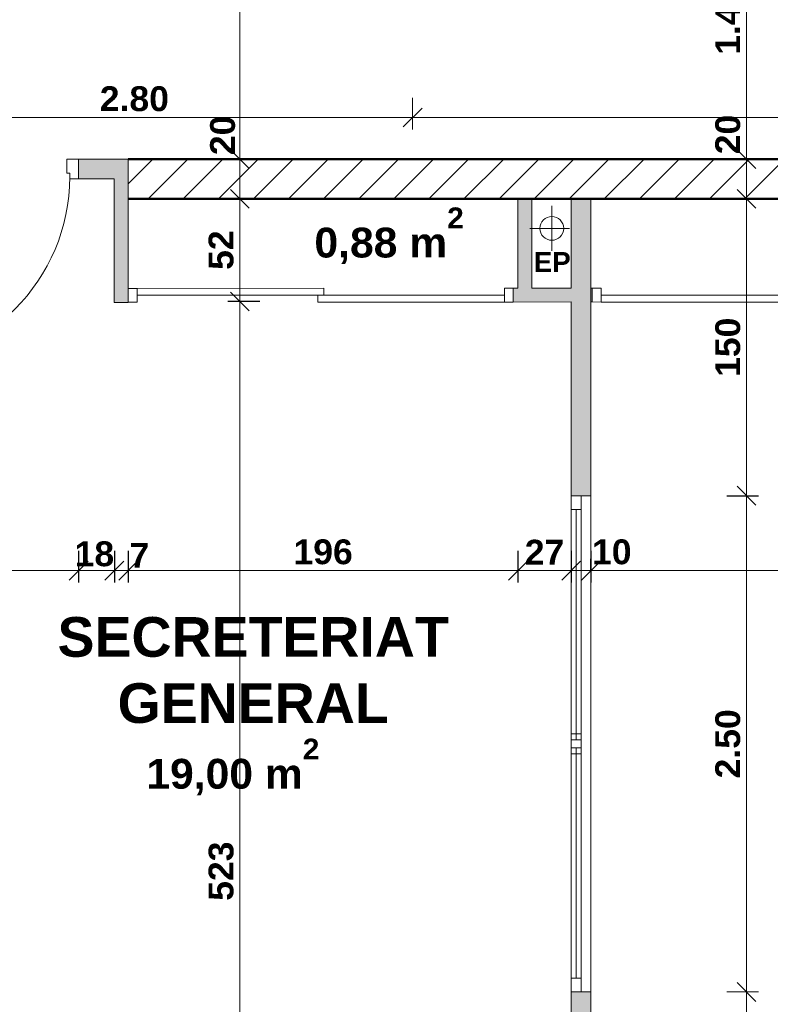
# Model space of a CAD drawing. Extents: x -45086 to 279774, y -60645 to -24658.
# Tile 10 of 35: x -28321 to -24540, y -37743 to -32782. Entities that reach past the tile are written whole.
import ezdxf

# ---------------------------------------------------------------- set-up
doc = ezdxf.new("R2010")
doc.units = 0
doc.header["$LTSCALE"] = 0.1
doc.header["$MEASUREMENT"] = 0
doc.linetypes.add('Lignes cachées', pattern=[195.611112, 141.111112, -54.5])
doc.layers.get('0').update_dxf_attribs({"lineweight": 9})
doc.layers.get('Defpoints').update_dxf_attribs({"lineweight": 9})
for name, color, linetype, lineweight in [('Cloisons', 7, 'Continuous', 9), ('Cotat_ 1_50', 7, 'Continuous', 9), ('Murs Périphériques', 7, 'Continuous', 9), ('Poutres', 7, 'Continuous', 9), ('Revetement Sols', 7, 'Continuous', 9), ('Texte 2D', 7, 'Continuous', 9), ('Toiture Terrasse', 7, 'Continuous', 9)]:
    doc.layers.add(name, color=color, linetype=linetype, lineweight=lineweight)
doc.styles.add('STYLE_GENERE_2', font='swisscb.ttf', dxfattribs={"width": 1.25})
doc.styles.add('STYLE_GENERE_6', font='arialbd.ttf')
doc.dimstyles.new('COTE CM', dxfattribs={"dimtxt": 125, "dimasz": 95, "dimexe": 60, "dimexo": 60, "dimgap": 30, "dimtad": 1, "dimdec": 0, "dimlfac": 0.1, "dimzin": 0, "dimdsep": 46, "dimtxsty": 'STYLE_GENERE_2', "dimblk": 'OBLIQUE', "dimcen": 0.09, "dimclrd": 256, "dimclre": 59, "dimclrt": 256, "dimadec": 0, "dimazin": 0, "dimtfac": 1, "dimtdec": 0, "dimtmove": 1, "dimatfit": 3, "dimfxl": 100, "dimfxlon": 1, "dimtolj": 1, "dimtzin": 0, "dimlwd": -1, "dimarcsym": 0})
doc.dimstyles.new('COTE METRES', dxfattribs={"dimtxt": 125, "dimasz": 95, "dimexe": 60, "dimexo": 60, "dimgap": 30, "dimtad": 1, "dimlfac": 0.001, "dimzin": 0, "dimdsep": 46, "dimtxsty": 'STYLE_GENERE_2', "dimblk": 'OBLIQUE', "dimcen": 0.09, "dimclrd": 256, "dimclre": 256, "dimclrt": 256, "dimadec": 0, "dimazin": 0, "dimtfac": 1, "dimtmove": 1, "dimatfit": 3, "dimldrblk": 'OBLIQUE', "dimfxl": 100, "dimfxlon": 1, "dimtolj": 1, "dimtzin": 0, "dimlwd": -1, "dimlwe": -1, "dimarcsym": 0})

# ---------------------------------------------------------------- blocks, each defined once
blk = doc.blocks.new('_Oblique')
at = {"color": 0, "linetype": 'ByBlock', "lineweight": -2}
blk.add_line((-0.5, -0.5), (0.5, 0.5), dxfattribs=at)
blk = doc.blocks.new('*D280', base_point=(-22620.7, 257555.9))
at = {"layer": 'Cotat_ 1_50', "transparency": 16777216}
for p, q in [((-33096.7, -35000.6), (-33256.7, -35000.6)), ((-33196.7, -39448.5), (-33196.7, -35000.6)), ((-33096.7, -39448.5), (-33256.7, -39448.5))]:
    blk.add_line(p, q, dxfattribs=at)
at = {"layer": 'Defpoints', "color": 0, "transparency": 16777216}
for p in [(-33196.7, -35000.6), (-32530.7, -35000.6), (-13602.8, -39448.5)]:
    blk.add_point(p, dxfattribs=at)
at = {"layer": 'Cotat_ 1_50', "transparency": 16777216, "xscale": 95, "yscale": 95, "zscale": 95}
for p, rotation in [((-33196.7, -35000.6), 90), ((-33196.7, -39448.5), 270)]:
    blk.add_blockref('_Oblique', p, dxfattribs=dict(at, rotation=rotation))
at = {"layer": 'Cotat_ 1_50', "transparency": 16777216, "insert": (-33290.5, -37224.5), "char_height": 125, "attachment_point": 5, "rotation": 90, "style": 'STYLE_GENERE_2'}
blk.add_mtext('\\A1;4.45', dxfattribs=at)
blk = doc.blocks.new('*D283', base_point=(-22620.7, 257555.9))
at = {"layer": 'Cotat_ 1_50', "transparency": 16777216}
for p, q in [((-33096.7, -27424.3), (-33256.7, -27424.3)), ((-33196.7, -33404.3), (-33196.7, -27424.3)), ((-33096.7, -33404.3), (-33256.7, -33404.3))]:
    blk.add_line(p, q, dxfattribs=at)
at = {"layer": 'Defpoints', "color": 0, "transparency": 16777216}
for p in [(-33196.7, -27424.3), (-26435.6, -27424.3), (-31853.1, -33404.3)]:
    blk.add_point(p, dxfattribs=at)
at = {"layer": 'Cotat_ 1_50', "transparency": 16777216, "xscale": 95, "yscale": 95, "zscale": 95}
for p, rotation in [((-33196.7, -27424.3), 90), ((-33196.7, -33404.3), 270)]:
    blk.add_blockref('_Oblique', p, dxfattribs=dict(at, rotation=rotation))
at = {"layer": 'Cotat_ 1_50', "transparency": 16777216, "insert": (-33290.9, -30414.3), "char_height": 125, "attachment_point": 5, "rotation": 90, "style": 'STYLE_GENERE_2'}
blk.add_mtext('\\A1;5.98', dxfattribs=at)
blk = doc.blocks.new('*D288', base_point=(-22620.7, 257555.9))
at = {"layer": 'Cotat_ 1_50', "transparency": 16777216}
for p, q in [((-42385.9, -26696.5), (-42385.9, -26536.5)), ((-10001.2, -26696.5), (-10001.2, -26536.5)), ((-42385.9, -26596.5), (-10001.2, -26596.5))]:
    blk.add_line(p, q, dxfattribs=at)
at = {"layer": 'Defpoints', "color": 0, "transparency": 16777216}
for p in [(-10001.2, -26596.5), (-42385.9, -31309.9), (-10001.2, -34322.8)]:
    blk.add_point(p, dxfattribs=at)
at = {"layer": 'Cotat_ 1_50', "transparency": 16777216, "xscale": 95, "yscale": 95, "zscale": 95, "rotation": 180}
blk.add_blockref('_Oblique', (-42385.9, -26596.5), dxfattribs=at)
at = {"layer": 'Cotat_ 1_50', "transparency": 16777216, "xscale": 95, "yscale": 95, "zscale": 95}
blk.add_blockref('_Oblique', (-10001.2, -26596.5), dxfattribs=at)
at = {"layer": 'Cotat_ 1_50', "transparency": 16777216, "insert": (-26193.6, -26502.4), "char_height": 125, "attachment_point": 5, "style": 'STYLE_GENERE_2'}
blk.add_mtext('\\A1;32.39', dxfattribs=at)
blk = doc.blocks.new('*D313', base_point=(-22620.7, 257555.9))
at = {"layer": 'Cotat_ 1_50', "color": 59, "lineweight": -2, "transparency": 16777216}
for p, q in [((-29044.3, -38603.2), (-29044.3, -38763.2)), ((-25543.1, -38603.2), (-25543.1, -38763.2))]:
    blk.add_line(p, q, dxfattribs=at)
at = {"layer": 'Cotat_ 1_50', "transparency": 16777216}
blk.add_line((-29044.3, -38703.2), (-25543.1, -38703.2), dxfattribs=at)
at = {"layer": 'Defpoints', "color": 0, "transparency": 16777216}
for p in [(-29044.3, -36476.4), (-25543.1, -36566.4), (-25543.1, -38703.2)]:
    blk.add_point(p, dxfattribs=at)
at = {"layer": 'Cotat_ 1_50', "transparency": 16777216, "xscale": 95, "yscale": 95, "zscale": 95, "rotation": 180}
blk.add_blockref('_Oblique', (-29044.3, -38703.2), dxfattribs=at)
at = {"layer": 'Cotat_ 1_50', "transparency": 16777216, "xscale": 95, "yscale": 95, "zscale": 95}
blk.add_blockref('_Oblique', (-25543.1, -38703.2), dxfattribs=at)
at = {"layer": 'Cotat_ 1_50', "transparency": 16777216, "insert": (-27293.7, -38609), "char_height": 125, "attachment_point": 5, "style": 'STYLE_GENERE_2'}
blk.add_mtext('\\A1;350', dxfattribs=at)
blk = doc.blocks.new('*D314', base_point=(-22620.7, 257555.9))
at = {"layer": 'Cotat_ 1_50', "color": 59, "lineweight": -2, "transparency": 16777216}
for p, q in [((-25543.1, -38603.2), (-25543.1, -38763.2)), ((-25443.1, -38603.2), (-25443.1, -38763.2))]:
    blk.add_line(p, q, dxfattribs=at)
at = {"layer": 'Cotat_ 1_50', "transparency": 16777216}
blk.add_line((-25543.1, -38703.2), (-25443.1, -38703.2), dxfattribs=at)
at = {"layer": 'Defpoints', "color": 0, "transparency": 16777216}
for p in [(-25543.1, -36566.4), (-25443.1, -36566.4), (-25443.1, -38703.2)]:
    blk.add_point(p, dxfattribs=at)
at = {"layer": 'Cotat_ 1_50', "transparency": 16777216, "xscale": 95, "yscale": 95, "zscale": 95, "rotation": 180}
blk.add_blockref('_Oblique', (-25543.1, -38703.2), dxfattribs=at)
at = {"layer": 'Cotat_ 1_50', "transparency": 16777216, "xscale": 95, "yscale": 95, "zscale": 95}
blk.add_blockref('_Oblique', (-25443.1, -38703.2), dxfattribs=at)
at = {"layer": 'Cotat_ 1_50', "transparency": 16777216, "insert": (-25332.5, -38636.6), "char_height": 125, "attachment_point": 5, "style": 'STYLE_GENERE_2'}
blk.add_mtext('\\A1;10', dxfattribs=at)
blk = doc.blocks.new('*D315', base_point=(-22620.7, 257555.9))
at = {"layer": 'Cotat_ 1_50', "color": 59, "lineweight": -2, "transparency": 16777216}
for p, q in [((-25443.1, -38603.2), (-25443.1, -38763.2)), ((-21943.5, -38603.2), (-21943.5, -38763.2))]:
    blk.add_line(p, q, dxfattribs=at)
at = {"layer": 'Cotat_ 1_50', "transparency": 16777216}
blk.add_line((-25443.1, -38703.2), (-21943.5, -38703.2), dxfattribs=at)
at = {"layer": 'Defpoints', "color": 0, "transparency": 16777216}
for p in [(-21943.5, -36466.4), (-25443.1, -36566.4), (-21943.5, -38703.2)]:
    blk.add_point(p, dxfattribs=at)
at = {"layer": 'Cotat_ 1_50', "transparency": 16777216, "xscale": 95, "yscale": 95, "zscale": 95, "rotation": 180}
blk.add_blockref('_Oblique', (-25443.1, -38703.2), dxfattribs=at)
at = {"layer": 'Cotat_ 1_50', "transparency": 16777216, "xscale": 95, "yscale": 95, "zscale": 95}
blk.add_blockref('_Oblique', (-21943.5, -38703.2), dxfattribs=at)
at = {"layer": 'Cotat_ 1_50', "transparency": 16777216, "insert": (-23693.3, -38609), "char_height": 125, "attachment_point": 5, "style": 'STYLE_GENERE_2'}
blk.add_mtext('\\A1;350', dxfattribs=at)
blk = doc.blocks.new('*D336', base_point=(-22620.7, 257555.9))
at = {"layer": 'Cotat_ 1_50', "color": 59, "lineweight": -2, "transparency": 16777216}
for p, q in [((-24759.2, -33684.3), (-24599.2, -33684.3)), ((-24759.2, -35180.3), (-24599.2, -35180.3))]:
    blk.add_line(p, q, dxfattribs=at)
at = {"layer": 'Cotat_ 1_50', "transparency": 16777216}
blk.add_line((-24659.2, -35180.3), (-24659.2, -33684.3), dxfattribs=at)
at = {"layer": 'Defpoints', "color": 0, "transparency": 16777216}
for p in [(-25492.3, -33684.3), (-24659.2, -33684.3), (-25443.1, -35180.3)]:
    blk.add_point(p, dxfattribs=at)
at = {"layer": 'Cotat_ 1_50', "transparency": 16777216, "xscale": 95, "yscale": 95, "zscale": 95}
for p, rotation in [((-24659.2, -33684.3), 90), ((-24659.2, -35180.3), 270)]:
    blk.add_blockref('_Oblique', p, dxfattribs=dict(at, rotation=rotation))
at = {"layer": 'Cotat_ 1_50', "transparency": 16777216, "insert": (-24753.3, -34432.3), "char_height": 125, "attachment_point": 5, "rotation": 90, "style": 'STYLE_GENERE_2'}
blk.add_mtext('\\A1;150', dxfattribs=at)
blk = doc.blocks.new('*D337', base_point=(-22620.7, 257555.9))
at = {"layer": 'Cotat_ 1_50', "color": 59, "lineweight": -2, "transparency": 16777216}
for p, q in [((-24759.2, -33484.3), (-24599.2, -33484.3)), ((-24759.2, -33684.3), (-24599.2, -33684.3))]:
    blk.add_line(p, q, dxfattribs=at)
at = {"layer": 'Cotat_ 1_50', "transparency": 16777216}
blk.add_line((-24659.2, -33684.3), (-24659.2, -33484.3), dxfattribs=at)
at = {"layer": 'Defpoints', "color": 0, "transparency": 16777216}
for p in [(-25726.2, -33484.3), (-24659.2, -33484.3), (-25726.2, -33684.3)]:
    blk.add_point(p, dxfattribs=at)
at = {"layer": 'Cotat_ 1_50', "transparency": 16777216, "xscale": 95, "yscale": 95, "zscale": 95}
for p, rotation in [((-24659.2, -33484.3), 90), ((-24659.2, -33684.3), 270)]:
    blk.add_blockref('_Oblique', p, dxfattribs=dict(at, rotation=rotation))
at = {"layer": 'Cotat_ 1_50', "transparency": 16777216, "insert": (-24753.3, -33360.2), "char_height": 125, "attachment_point": 5, "rotation": 90, "style": 'STYLE_GENERE_2'}
blk.add_mtext('\\A1;20', dxfattribs=at)
blk = doc.blocks.new('*D338', base_point=(-22620.7, 257555.9))
at = {"layer": 'Cotat_ 1_50', "transparency": 16777216}
for p, q in [((-24559.2, -32084), (-24719.2, -32084)), ((-24659.2, -33484.3), (-24659.2, -32084)), ((-24759.2, -33484.3), (-24599.2, -33484.3))]:
    blk.add_line(p, q, dxfattribs=at)
at = {"layer": 'Defpoints', "color": 0, "transparency": 16777216}
for p in [(-24659.2, -32084), (-24024.4, -32084), (-25492.3, -33484.3)]:
    blk.add_point(p, dxfattribs=at)
at = {"layer": 'Cotat_ 1_50', "transparency": 16777216, "xscale": 95, "yscale": 95, "zscale": 95}
for p, rotation in [((-24659.2, -32084), 90), ((-24659.2, -33484.3), 270)]:
    blk.add_blockref('_Oblique', p, dxfattribs=dict(at, rotation=rotation))
at = {"layer": 'Cotat_ 1_50', "transparency": 16777216, "insert": (-24753.3, -32784.1), "char_height": 125, "attachment_point": 5, "rotation": 90, "style": 'STYLE_GENERE_2'}
blk.add_mtext('\\A1;1.40', dxfattribs=at)
blk = doc.blocks.new('*D362', base_point=(-22620.7, 257555.9))
at = {"layer": 'Cotat_ 1_50', "color": 59, "lineweight": -2, "transparency": 16777216}
for p, q in [((-27111.8, -33484.3), (-27271.8, -33484.3)), ((-27111.8, -33684.3), (-27271.8, -33684.3))]:
    blk.add_line(p, q, dxfattribs=at)
at = {"layer": 'Cotat_ 1_50', "transparency": 16777216}
blk.add_line((-27211.8, -33684.3), (-27211.8, -33484.3), dxfattribs=at)
at = {"layer": 'Defpoints', "color": 0, "transparency": 16777216}
for p in [(-27211.8, -33484.3), (-25492.3, -33484.3), (-25492.3, -33684.3)]:
    blk.add_point(p, dxfattribs=at)
at = {"layer": 'Cotat_ 1_50', "transparency": 16777216, "xscale": 95, "yscale": 95, "zscale": 95}
for p, rotation in [((-27211.8, -33484.3), 90), ((-27211.8, -33684.3), 270)]:
    blk.add_blockref('_Oblique', p, dxfattribs=dict(at, rotation=rotation))
at = {"layer": 'Cotat_ 1_50', "transparency": 16777216, "insert": (-27298.3, -33364.5), "char_height": 125, "attachment_point": 5, "rotation": 90, "style": 'STYLE_GENERE_2'}
blk.add_mtext('\\A1;20', dxfattribs=at)
blk = doc.blocks.new('*D363', base_point=(-22620.7, 257555.9))
at = {"layer": 'Cotat_ 1_50', "transparency": 16777216}
for p, q in [((-27311.8, -31464.3), (-27151.8, -31464.3)), ((-27211.8, -33484.3), (-27211.8, -31464.3)), ((-27111.8, -33484.3), (-27271.8, -33484.3))]:
    blk.add_line(p, q, dxfattribs=at)
at = {"layer": 'Defpoints', "color": 0, "transparency": 16777216}
for p in [(-28205.5, -31464.3), (-27211.8, -31464.3), (-25492.3, -33484.3)]:
    blk.add_point(p, dxfattribs=at)
at = {"layer": 'Cotat_ 1_50', "transparency": 16777216, "xscale": 95, "yscale": 95, "zscale": 95}
for p, rotation in [((-27211.8, -31464.3), 90), ((-27211.8, -33484.3), 270)]:
    blk.add_blockref('_Oblique', p, dxfattribs=dict(at, rotation=rotation))
at = {"layer": 'Cotat_ 1_50', "transparency": 16777216, "insert": (-27305.8, -32474.3), "char_height": 125, "attachment_point": 5, "rotation": 90, "style": 'STYLE_GENERE_2'}
blk.add_mtext('\\A1;2.02', dxfattribs=at)
blk = doc.blocks.new('*D372', base_point=(-22620.7, 257555.9))
at = {"layer": 'Cotat_ 1_50', "color": 59, "lineweight": -2, "transparency": 16777216}
for p, q in [((-28024.3, -35457.7), (-28024.3, -35617.7)), ((-29044.3, -35657.7), (-29044.3, -35497.7))]:
    blk.add_line(p, q, dxfattribs=at)
at = {"layer": 'Cotat_ 1_50', "transparency": 16777216}
blk.add_line((-29044.3, -35557.7), (-28024.3, -35557.7), dxfattribs=at)
at = {"layer": 'Defpoints', "color": 0, "transparency": 16777216}
for p in [(-28024.3, -33484.3), (-28024.3, -35557.7), (-29044.3, -36476.4)]:
    blk.add_point(p, dxfattribs=at)
at = {"layer": 'Cotat_ 1_50', "transparency": 16777216, "xscale": 95, "yscale": 95, "zscale": 95, "rotation": 180}
blk.add_blockref('_Oblique', (-29044.3, -35557.7), dxfattribs=at)
at = {"layer": 'Cotat_ 1_50', "transparency": 16777216, "xscale": 95, "yscale": 95, "zscale": 95}
blk.add_blockref('_Oblique', (-28024.3, -35557.7), dxfattribs=at)
at = {"layer": 'Cotat_ 1_50', "transparency": 16777216, "insert": (-28534.3, -35463.6), "char_height": 125, "attachment_point": 5, "style": 'STYLE_GENERE_2'}
blk.add_mtext('\\A1;102', dxfattribs=at)
blk = doc.blocks.new('*D373', base_point=(-22620.7, 257555.9))
at = {"layer": 'Cotat_ 1_50', "color": 59, "lineweight": -2, "transparency": 16777216}
for p, q in [((-28024.3, -35457.7), (-28024.3, -35617.7)), ((-27844.3, -35457.7), (-27844.3, -35617.7))]:
    blk.add_line(p, q, dxfattribs=at)
at = {"layer": 'Cotat_ 1_50', "transparency": 16777216}
blk.add_line((-28024.3, -35557.7), (-27844.3, -35557.7), dxfattribs=at)
at = {"layer": 'Defpoints', "color": 0, "transparency": 16777216}
for p in [(-28024.3, -33484.3), (-27844.3, -33845.4), (-27844.3, -35557.7)]:
    blk.add_point(p, dxfattribs=at)
at = {"layer": 'Cotat_ 1_50', "transparency": 16777216, "xscale": 95, "yscale": 95, "zscale": 95, "rotation": 180}
blk.add_blockref('_Oblique', (-28024.3, -35557.7), dxfattribs=at)
at = {"layer": 'Cotat_ 1_50', "transparency": 16777216, "xscale": 95, "yscale": 95, "zscale": 95}
blk.add_blockref('_Oblique', (-27844.3, -35557.7), dxfattribs=at)
at = {"layer": 'Cotat_ 1_50', "transparency": 16777216, "insert": (-27944.8, -35473.6), "char_height": 125, "attachment_point": 5, "style": 'STYLE_GENERE_2'}
blk.add_mtext('\\A1;18', dxfattribs=at)
blk = doc.blocks.new('*D374', base_point=(-22620.7, 257555.9))
at = {"layer": 'Cotat_ 1_50', "color": 59, "lineweight": -2, "transparency": 16777216}
for p, q in [((-27844.3, -35457.7), (-27844.3, -35617.7)), ((-27774.3, -35457.7), (-27774.3, -35617.7))]:
    blk.add_line(p, q, dxfattribs=at)
at = {"layer": 'Cotat_ 1_50', "transparency": 16777216}
blk.add_line((-27844.3, -35557.7), (-27774.3, -35557.7), dxfattribs=at)
at = {"layer": 'Defpoints', "color": 0, "transparency": 16777216}
for p in [(-27844.3, -33845.4), (-27774.3, -33845.4), (-27774.3, -35557.7)]:
    blk.add_point(p, dxfattribs=at)
at = {"layer": 'Cotat_ 1_50', "transparency": 16777216, "xscale": 95, "yscale": 95, "zscale": 95, "rotation": 180}
blk.add_blockref('_Oblique', (-27844.3, -35557.7), dxfattribs=at)
at = {"layer": 'Cotat_ 1_50', "transparency": 16777216, "xscale": 95, "yscale": 95, "zscale": 95}
blk.add_blockref('_Oblique', (-27774.3, -35557.7), dxfattribs=at)
at = {"layer": 'Cotat_ 1_50', "transparency": 16777216, "insert": (-27718, -35480.8), "char_height": 125, "attachment_point": 5, "style": 'STYLE_GENERE_2'}
blk.add_mtext('\\A1;7', dxfattribs=at)
blk = doc.blocks.new('*D375', base_point=(-22620.7, 257555.9))
at = {"layer": 'Cotat_ 1_50', "color": 59, "lineweight": -2, "transparency": 16777216}
for p, q in [((-27774.3, -35457.7), (-27774.3, -35617.7)), ((-25810.7, -35457.7), (-25810.7, -35617.7))]:
    blk.add_line(p, q, dxfattribs=at)
at = {"layer": 'Cotat_ 1_50', "transparency": 16777216}
blk.add_line((-27774.3, -35557.7), (-25810.7, -35557.7), dxfattribs=at)
at = {"layer": 'Defpoints', "color": 0, "transparency": 16777216}
for p in [(-27774.3, -33845.4), (-25810.7, -33844.3), (-25810.7, -35557.7)]:
    blk.add_point(p, dxfattribs=at)
at = {"layer": 'Cotat_ 1_50', "transparency": 16777216, "xscale": 95, "yscale": 95, "zscale": 95, "rotation": 180}
blk.add_blockref('_Oblique', (-27774.3, -35557.7), dxfattribs=at)
at = {"layer": 'Cotat_ 1_50', "transparency": 16777216, "xscale": 95, "yscale": 95, "zscale": 95}
blk.add_blockref('_Oblique', (-25810.7, -35557.7), dxfattribs=at)
at = {"layer": 'Cotat_ 1_50', "transparency": 16777216, "insert": (-26792.5, -35463.6), "char_height": 125, "attachment_point": 5, "style": 'STYLE_GENERE_2'}
blk.add_mtext('\\A1;196', dxfattribs=at)
blk = doc.blocks.new('*D376', base_point=(-22620.7, 257555.9))
at = {"layer": 'Cotat_ 1_50', "color": 59, "lineweight": -2, "transparency": 16777216}
for p, q in [((-25810.7, -35457.7), (-25810.7, -35617.7)), ((-25543.1, -35457.7), (-25543.1, -35617.7))]:
    blk.add_line(p, q, dxfattribs=at)
at = {"layer": 'Cotat_ 1_50', "transparency": 16777216}
blk.add_line((-25810.7, -35557.7), (-25543.1, -35557.7), dxfattribs=at)
at = {"layer": 'Defpoints', "color": 0, "transparency": 16777216}
for p in [(-25810.7, -33844.3), (-25543.1, -34203.9), (-25543.1, -35557.7)]:
    blk.add_point(p, dxfattribs=at)
at = {"layer": 'Cotat_ 1_50', "transparency": 16777216, "xscale": 95, "yscale": 95, "zscale": 95, "rotation": 180}
blk.add_blockref('_Oblique', (-25810.7, -35557.7), dxfattribs=at)
at = {"layer": 'Cotat_ 1_50', "transparency": 16777216, "xscale": 95, "yscale": 95, "zscale": 95}
blk.add_blockref('_Oblique', (-25543.1, -35557.7), dxfattribs=at)
at = {"layer": 'Cotat_ 1_50', "transparency": 16777216, "insert": (-25676.9, -35464.7), "char_height": 125, "attachment_point": 5, "style": 'STYLE_GENERE_2'}
blk.add_mtext('\\A1;27', dxfattribs=at)
blk = doc.blocks.new('*D377', base_point=(-22620.7, 257555.9))
at = {"layer": 'Cotat_ 1_50', "color": 59, "lineweight": -2, "transparency": 16777216}
for p, q in [((-25443.1, -35457.7), (-25443.1, -35617.7)), ((-23211.9, -35457.7), (-23211.9, -35617.7))]:
    blk.add_line(p, q, dxfattribs=at)
at = {"layer": 'Cotat_ 1_50', "transparency": 16777216}
blk.add_line((-25443.1, -35557.7), (-23211.9, -35557.7), dxfattribs=at)
at = {"layer": 'Defpoints', "color": 0, "transparency": 16777216}
for p in [(-23211.9, -33844.9), (-25443.1, -34204.1), (-23211.9, -35557.7)]:
    blk.add_point(p, dxfattribs=at)
at = {"layer": 'Cotat_ 1_50', "transparency": 16777216, "xscale": 95, "yscale": 95, "zscale": 95, "rotation": 180}
blk.add_blockref('_Oblique', (-25443.1, -35557.7), dxfattribs=at)
at = {"layer": 'Cotat_ 1_50', "transparency": 16777216, "xscale": 95, "yscale": 95, "zscale": 95}
blk.add_blockref('_Oblique', (-23211.9, -35557.7), dxfattribs=at)
at = {"layer": 'Cotat_ 1_50', "transparency": 16777216, "insert": (-24327.5, -35463.6), "char_height": 125, "attachment_point": 5, "style": 'STYLE_GENERE_2'}
blk.add_mtext('\\A1;223', dxfattribs=at)
blk = doc.blocks.new('*D380', base_point=(-22620.7, 257555.9))
at = {"layer": 'Cotat_ 1_50', "color": 59, "lineweight": -2, "transparency": 16777216}
for p, q in [((-27111.8, -34201.3), (-27271.8, -34201.3)), ((-27111.8, -39430.1), (-27271.8, -39430.1))]:
    blk.add_line(p, q, dxfattribs=at)
at = {"layer": 'Cotat_ 1_50', "transparency": 16777216}
blk.add_line((-27211.8, -39430.1), (-27211.8, -34201.3), dxfattribs=at)
at = {"layer": 'Defpoints', "color": 0, "transparency": 16777216}
for p in [(-27211.8, -34201.3), (-26724.8, -34201.3), (-25543.1, -39430.1)]:
    blk.add_point(p, dxfattribs=at)
at = {"layer": 'Cotat_ 1_50', "transparency": 16777216, "xscale": 95, "yscale": 95, "zscale": 95}
for p, rotation in [((-27211.8, -34201.3), 90), ((-27211.8, -39430.1), 270)]:
    blk.add_blockref('_Oblique', p, dxfattribs=dict(at, rotation=rotation))
at = {"layer": 'Cotat_ 1_50', "transparency": 16777216, "insert": (-27305.9, -37071.9), "char_height": 125, "attachment_point": 5, "rotation": 90, "style": 'STYLE_GENERE_2'}
blk.add_mtext('\\A1;523', dxfattribs=at)
blk = doc.blocks.new('*D381', base_point=(-22620.7, 257555.9))
at = {"layer": 'Cotat_ 1_50', "color": 59, "lineweight": -2, "transparency": 16777216}
for p, q in [((-27111.8, -33684.3), (-27271.8, -33684.3)), ((-27111.8, -34201.3), (-27271.8, -34201.3))]:
    blk.add_line(p, q, dxfattribs=at)
at = {"layer": 'Cotat_ 1_50', "transparency": 16777216}
blk.add_line((-27211.8, -34201.3), (-27211.8, -33684.3), dxfattribs=at)
at = {"layer": 'Defpoints', "color": 0, "transparency": 16777216}
for p in [(-27211.8, -33684.3), (-26990.6, -33684.3), (-26724.8, -34201.3)]:
    blk.add_point(p, dxfattribs=at)
at = {"layer": 'Cotat_ 1_50', "transparency": 16777216, "xscale": 95, "yscale": 95, "zscale": 95}
for p, rotation in [((-27211.8, -33684.3), 90), ((-27211.8, -34201.3), 270)]:
    blk.add_blockref('_Oblique', p, dxfattribs=dict(at, rotation=rotation))
at = {"layer": 'Cotat_ 1_50', "transparency": 16777216, "insert": (-27305.9, -33942.8), "char_height": 125, "attachment_point": 5, "rotation": 90, "style": 'STYLE_GENERE_2'}
blk.add_mtext('\\A1;52', dxfattribs=at)
blk = doc.blocks.new('*D485')
at = {"layer": 'Defpoints', "color": 0, "transparency": 16777216}
for p in [(-25543.1, -35557.6), (-25443.1, -35557.7), (-25443.1, -35557.7)]:
    blk.add_point(p, dxfattribs=at)
at = {"layer": 'Murs Périphériques', "color": 59, "lineweight": -2, "transparency": 16777216}
for p, q in [((-25443.1, -35557.7), (-25443.1, -35497.7)), ((-25543.1, -35557.7), (-25543.1, -35617.7))]:
    blk.add_line(p, q, dxfattribs=at)
at = {"layer": 'Murs Périphériques', "transparency": 16777216}
blk.add_line((-25543.1, -35557.7), (-25443.1, -35557.7), dxfattribs=at)
at = {"layer": 'Murs Périphériques', "transparency": 16777216, "xscale": 95, "yscale": 95, "zscale": 95, "rotation": 180}
blk.add_blockref('_Oblique', (-25543.1, -35557.7), dxfattribs=at)
at = {"layer": 'Murs Périphériques', "transparency": 16777216, "xscale": 95, "yscale": 95, "zscale": 95}
blk.add_blockref('_Oblique', (-25443.1, -35557.7), dxfattribs=at)
at = {"layer": 'Murs Périphériques', "transparency": 16777216, "insert": (-25338.1, -35463.6), "char_height": 125, "attachment_point": 5, "style": 'STYLE_GENERE_2'}
blk.add_mtext('\\A1;10', dxfattribs=at)
blk = doc.blocks.new('*D493')
at = {"layer": 'Defpoints', "color": 0, "transparency": 16777216}
for p in [(-26341.5, -32084), (-26341.5, -33274.8), (-21847.3, -33488.1)]:
    blk.add_point(p, dxfattribs=at)
at = {"layer": 'Murs Périphériques', "transparency": 16777216}
for p, q in [((-26341.5, -33174.8), (-26341.5, -33334.8)), ((-21847.3, -33374.8), (-21847.3, -33214.8)), ((-21847.3, -33274.8), (-26341.5, -33274.8))]:
    blk.add_line(p, q, dxfattribs=at)
at = {"layer": 'Murs Périphériques', "transparency": 16777216, "xscale": 95, "yscale": 95, "zscale": 95, "rotation": 180}
blk.add_blockref('_Oblique', (-26341.5, -33274.8), dxfattribs=at)
at = {"layer": 'Murs Périphériques', "transparency": 16777216, "xscale": 95, "yscale": 95, "zscale": 95}
blk.add_blockref('_Oblique', (-21847.3, -33274.8), dxfattribs=at)
at = {"layer": 'Murs Périphériques', "transparency": 16777216, "insert": (-24094.4, -33180.7), "char_height": 125, "attachment_point": 5, "style": 'STYLE_GENERE_2'}
blk.add_mtext('\\A1;4.49', dxfattribs=at)
blk = doc.blocks.new('*D494')
at = {"layer": 'Defpoints', "color": 0, "transparency": 16777216}
for p in [(-26341.5, -32084), (-29145.3, -33274.8), (-29145.3, -33484.3)]:
    blk.add_point(p, dxfattribs=at)
at = {"layer": 'Murs Périphériques', "transparency": 16777216}
for p, q in [((-26341.5, -33174.8), (-26341.5, -33334.8)), ((-29145.3, -33374.8), (-29145.3, -33214.8)), ((-26341.5, -33274.8), (-29145.3, -33274.8))]:
    blk.add_line(p, q, dxfattribs=at)
at = {"layer": 'Murs Périphériques', "transparency": 16777216, "xscale": 95, "yscale": 95, "zscale": 95, "rotation": 180}
blk.add_blockref('_Oblique', (-29145.3, -33274.8), dxfattribs=at)
at = {"layer": 'Murs Périphériques', "transparency": 16777216, "xscale": 95, "yscale": 95, "zscale": 95}
blk.add_blockref('_Oblique', (-26341.5, -33274.8), dxfattribs=at)
at = {"layer": 'Murs Périphériques', "transparency": 16777216, "insert": (-27743.4, -33180.7), "char_height": 125, "attachment_point": 5, "style": 'STYLE_GENERE_2'}
blk.add_mtext('\\A1;2.80', dxfattribs=at)
blk = doc.blocks.new('*D496')
at = {"layer": 'Defpoints', "color": 0, "transparency": 16777216}
for p in [(-25443.1, -35180.3), (-25443.1, -37680.3), (-24659.2, -37680.3)]:
    blk.add_point(p, dxfattribs=at)
at = {"layer": 'Murs Périphériques', "transparency": 16777216}
for p, q in [((-24759.2, -35180.3), (-24599.2, -35180.3)), ((-24659.2, -35180.3), (-24659.2, -37680.3)), ((-24759.2, -37680.3), (-24599.2, -37680.3))]:
    blk.add_line(p, q, dxfattribs=at)
at = {"layer": 'Murs Périphériques', "transparency": 16777216, "xscale": 95, "yscale": 95, "zscale": 95}
for p, rotation in [((-24659.2, -35180.3), 90), ((-24659.2, -37680.3), 270)]:
    blk.add_blockref('_Oblique', p, dxfattribs=dict(at, rotation=rotation))
at = {"layer": 'Murs Périphériques', "transparency": 16777216, "insert": (-24753.3, -36430.3), "char_height": 125, "attachment_point": 5, "rotation": 90, "style": 'STYLE_GENERE_2'}
blk.add_mtext('\\A1;2.50', dxfattribs=at)
blk = doc.blocks.new('*D497')
at = {"layer": 'Defpoints', "color": 0, "transparency": 16777216}
for p in [(-25443.1, -37680.3), (-25443.1, -39429.7), (-24659.2, -39429.7)]:
    blk.add_point(p, dxfattribs=at)
at = {"layer": 'Murs Périphériques', "transparency": 16777216}
for p, q in [((-24759.2, -37680.3), (-24599.2, -37680.3)), ((-24659.2, -37680.3), (-24659.2, -39429.7)), ((-24759.2, -39429.7), (-24599.2, -39429.7))]:
    blk.add_line(p, q, dxfattribs=at)
at = {"layer": 'Murs Périphériques', "transparency": 16777216, "xscale": 95, "yscale": 95, "zscale": 95}
for p, rotation in [((-24659.2, -37680.3), 90), ((-24659.2, -39429.7), 270)]:
    blk.add_blockref('_Oblique', p, dxfattribs=dict(at, rotation=rotation))
at = {"layer": 'Murs Périphériques', "transparency": 16777216, "insert": (-24753.3, -38296), "char_height": 125, "attachment_point": 5, "rotation": 90, "style": 'STYLE_GENERE_2'}
blk.add_mtext('\\A1;1.75', dxfattribs=at)

msp = doc.modelspace()

# ---------------------------------------------------------------- hatches: boundary and pattern name
at = {"layer": 'Cloisons', "linetype": 'Continuous', "lineweight": 60}
for color, points in [(256, [(-27844.308, -33584.264), (-27774.308, -33484.264), (-28024.308, -33484.264), (-28024.308, -33584.264)]), (256, [(-27774.308, -34206.468), (-27774.308, -33484.264), (-27844.308, -33584.264), (-27844.308, -34206.468)]), (256, [(-25740.711, -34134.233), (-25740.711, -33684.264), (-25810.711, -33684.264), (-25810.711, -34134.277)]), (255, [(-27774.308, -34135.508), (-27774.308, -34205.508), (-27774.263, -34205.508)]), (256, [(-25834.307, -34134.292), (-25834.263, -34204.292), (-25543.116, -34204.109), (-25543.116, -34134.109)])]:
    msp.add_hatch(color=color, dxfattribs=at).paths.add_polyline_path(points, flags=0)
at = {"layer": 'Cloisons'}
for points in [[(-25443.116, -33684.264), (-25543.116, -33684.264), (-25543.116, -35180.265), (-25443.116, -35180.265)], [(-25443.073, -34134.109), (-25443.116, -34204.109), (-25436.248, -34204.113), (-25436.204, -34134.113)]]:
    msp.add_hatch(color=256, dxfattribs=at).paths.add_polyline_path(points, flags=0)
at = {"layer": 'Cloisons', "linetype": 'Continuous', "lineweight": 60}
msp.add_hatch(color=0, dxfattribs=at).paths.add_polyline_path([(-25443.116, -37680.254), (-25543.116, -37680.254), (-25543.116, -39430.067), (-25443.116, -39430.067)])
at = {"layer": 'Murs Périphériques', "linetype": 'Continuous', "lineweight": 15}
h = msp.add_hatch(dxfattribs=at)
h.set_pattern_fill('ANSI31', scale=1000, style=0)
h.paths.add_polyline_path([(-27774.308, -33684.264), (-23210.408, -33684.264), (-23210.375, -33484.264), (-27774.308, -33484.264)], flags=0)

# ---------------------------------------------------------------- linework, layer by layer
at = {"layer": 'Cloisons'}
for p, q in [((-28024.308, -33484.264), (-28084.308, -33484.264)), ((-28084.308, -33484.264), (-28084.308, -33554.264)), ((-28084.308, -33554.264), (-28069.308, -33554.264)), ((-28069.308, -33554.264), (-28069.308, -33584.264)), ((-28069.308, -33584.264), (-28024.308, -33584.264)), ((-25443.116, -35180.265), (-25443.116, -33684.264)), ((-27729.307, -34135.48), (-27774.307, -34135.508)), ((-27729.307, -34135.48), (-26789.307, -34134.891)), ((-27729.297, -34150.48), (-27729.307, -34135.48)), ((-27729.285, -34170.48), (-27729.307, -34135.48)), ((-27729.263, -34205.48), (-27729.297, -34150.48)), ((-26789.285, -34169.891), (-27729.285, -34170.48)), ((-26819.285, -34169.909), (-25879.285, -34169.32)), ((-26819.263, -34204.909), (-26819.285, -34169.909)), ((-26789.307, -34134.891), (-26789.285, -34169.891)), ((-25879.307, -34134.32), (-25834.307, -34134.292)), ((-25879.298, -34149.32), (-25879.307, -34134.32)), ((-25879.263, -34204.32), (-25879.298, -34149.32)), ((-25879.285, -34169.32), (-25879.263, -34204.32)), ((-25443.073, -34134.109), (-25443.116, -34204.109)), ((-25436.204, -34134.113), (-25443.073, -34134.109)), ((-25436.248, -34204.113), (-25436.204, -34134.113)), ((-25436.21, -34144.113), (-25436.242, -34194.113)), ((-25436.204, -34134.113), (-25436.21, -34144.113)), ((-25391.204, -34134.142), (-25436.204, -34134.113)), ((-25391.248, -34204.142), (-25391.214, -34149.142)), ((-25391.226, -34169.142), (-25391.248, -34204.142)), ((-24309.087, -34169.82), (-25391.226, -34169.142)), ((-25391.214, -34149.142), (-25391.204, -34134.142)), ((-27774.263, -34205.508), (-27729.263, -34205.48)), ((-25879.263, -34204.32), (-26819.263, -34204.909)), ((-25834.263, -34204.292), (-25879.263, -34204.32)), ((-25443.116, -34204.109), (-25436.248, -34204.113)), ((-25436.242, -34194.113), (-25436.248, -34204.113)), ((-25436.248, -34204.113), (-25391.248, -34204.142)), ((-25391.248, -34204.142), (-24309.109, -34204.82)), ((-25543.116, -35180.265), (-25543.116, -36480.265)), ((-25543.116, -35250.265), (-25543.116, -35180.265)), ((-25493.116, -35180.265), (-25493.116, -35250.265)), ((-25443.116, -36480.265), (-25443.116, -35180.265)), ((-25443.116, -36480.265), (-25443.116, -35180.265)), ((-25443.116, -35180.265), (-25443.116, -36480.265)), ((-25493.116, -35250.265), (-25543.116, -35250.265)), ((-25543.116, -35250.265), (-25543.116, -36410.265)), ((-25518.116, -35250.265), (-25518.116, -36410.265)), ((-25493.116, -35250.265), (-25493.116, -36410.265)), ((-25543.116, -36380.254), (-25543.116, -37680.254)), ((-25443.116, -37680.254), (-25443.116, -36380.254)), ((-25443.116, -37680.254), (-25443.116, -36380.254)), ((-25443.116, -36380.254), (-25443.116, -37680.254)), ((-25543.116, -36450.254), (-25543.116, -37610.254)), ((-25518.116, -36450.254), (-25518.116, -37610.254)), ((-25493.116, -36450.254), (-25493.116, -37610.254)), ((-25493.116, -37610.254), (-25493.116, -37680.254))]:
    msp.add_line(p, q, dxfattribs=at)
at = {"layer": 'Cloisons', "linetype": 'Continuous'}
for p, q in [((-28024.308, -33484.264), (-28024.308, -33584.264)), ((-27774.308, -33484.264), (-28024.308, -33484.264)), ((-27774.308, -34135.508), (-27774.308, -33484.264)), ((-28024.308, -33584.264), (-27844.308, -33584.264)), ((-27844.308, -33584.264), (-27844.308, -34206.468)), ((-25810.711, -33684.264), (-25810.711, -34134.277)), ((-25740.711, -34134.233), (-25740.711, -33684.264)), ((-25443.116, -33684.264), (-25543.116, -33684.264)), ((-25543.116, -33684.264), (-25543.116, -34134.109)), ((-27774.263, -34205.508), (-27774.307, -34135.508)), ((-25810.711, -34134.277), (-25834.307, -34134.292)), ((-25834.263, -34204.292), (-25834.307, -34134.292)), ((-25543.116, -34134.109), (-25740.711, -34134.233)), ((-27844.308, -34206.468), (-27774.308, -34206.468)), ((-27774.308, -34205.508), (-27774.263, -34205.508)), ((-27774.308, -34206.468), (-27774.308, -34205.508)), ((-25834.263, -34204.292), (-25543.116, -34204.109)), ((-25543.116, -34204.109), (-25543.116, -35180.265)), ((-25543.116, -35180.265), (-25443.116, -35180.265)), ((-25543.116, -37680.254), (-25443.116, -37680.254)), ((-25543.116, -37680.254), (-25543.116, -39430.832)), ((-25443.116, -39429.694), (-25443.116, -37680.254))]:
    msp.add_line(p, q, dxfattribs=at)
at = {"layer": 'Cloisons', "color": 59, "linetype": 'Continuous', "lineweight": 20}
for p, q in [((-28024.308, -33494.264), (-28024.308, -33484.264)), ((-28024.308, -33574.264), (-28024.308, -33494.264)), ((-28024.308, -33584.264), (-28024.308, -33574.264)), ((-27774.307, -34135.508), (-27774.3, -34145.508)), ((-27774.3, -34145.508), (-27774.269, -34195.508)), ((-25834.307, -34134.292), (-25834.301, -34144.292)), ((-25834.301, -34144.292), (-25834.269, -34194.292)), ((-27774.269, -34195.508), (-27774.263, -34205.508)), ((-25834.269, -34194.292), (-25834.263, -34204.292)), ((-25543.116, -35180.265), (-25493.116, -35180.265)), ((-25543.116, -36380.254), (-25493.116, -36380.254)), ((-25543.116, -36450.254), (-25543.116, -36380.254)), ((-25543.116, -36410.265), (-25493.116, -36410.265)), ((-25543.116, -36480.265), (-25543.116, -36410.265)), ((-25493.116, -36380.254), (-25493.116, -36450.254)), ((-25493.116, -36410.265), (-25493.116, -36480.265)), ((-25493.116, -36450.254), (-25543.116, -36450.254)), ((-25493.116, -36480.265), (-25543.116, -36480.265)), ((-25543.116, -37610.254), (-25493.116, -37610.254)), ((-25543.116, -37680.254), (-25543.116, -37610.254)), ((-25493.116, -37680.254), (-25543.116, -37680.254))]:
    msp.add_line(p, q, dxfattribs=at)
at = {"layer": 'Cloisons'}
msp.add_arc((-29009.308, -33574.317), 940, 270, 0, dxfattribs=at)
at = {"layer": 'Murs Périphériques', "lineweight": 50}
for p, q in [((-23210.375, -33484.264), (-27774.308, -33484.264)), ((-27774.308, -33684.264), (-24197.408, -33684.264))]:
    msp.add_line(p, q, dxfattribs=at)
at = {"layer": 'Murs Périphériques', "color": 59, "linetype": 'Continuous', "lineweight": 20}
msp.add_line((-27774.308, -33484.264), (-27774.308, -33684.264), dxfattribs=at)
at = {"layer": 'Poutres', "color": 59, "linetype": 'Lignes cachées', "lineweight": 20}
msp.add_line((-27774.308, -33484.264), (-27774.308, -33684.264), dxfattribs=at)
at = {"layer": 'Toiture Terrasse', "color": 7}
for p, q in [((-25640.521, -33946.908), (-25640.521, -33719.315)), ((-25550.872, -33833.111), (-25750.294, -33833.111))]:
    msp.add_line(p, q, dxfattribs=at)
msp.add_circle((-25640.521, -33833.059), 60, dxfattribs=at)

# ---------------------------------------------------------------- texts
at = {"layer": 'Revetement Sols', "char_height": 150, "attachment_point": 7, "style": 'STYLE_GENERE_2'}
for s, insert in [('{0,88 m\\A1{\\H0.7x;\\S2^  ;}}', (-26836.174, -34013.498)), ('{19,00 m\\A1{\\H0.7x;\\S2^  ;}}', (-27683.049, -36689.939))]:
    msp.add_mtext(s, dxfattribs=dict(at, insert=insert))
at = {"layer": 'Texte 2D', "color": 7, "insert": (-27144.964, -36059.708), "char_height": 200, "width": 2578.07074, "attachment_point": 5, "style": 'STYLE_GENERE_6'}
msp.add_mtext('{SECRETERIAT GENERAL}', dxfattribs=at)
at = {"layer": 'Toiture Terrasse', "color": 7, "insert": (-25638.135, -34002.316), "char_height": 100, "attachment_point": 5, "style": 'STYLE_GENERE_6'}
msp.add_mtext('{EP}', dxfattribs=at)

# ---------------------------------------------------------------- dimensions: what is measured, and where the dimension line sits
at = {"layer": 'Cotat_ 1_50', "color": 7}
dim = msp.add_linear_dim(base=(-10001.246, -26596.489), p1=(-42385.876, -31309.917), p2=(-10001.246, -34322.823), text='32.39', dimstyle='COTE METRES', dxfattribs=at)
dim.commit()
dim.dimension.update_dxf_attribs({"geometry": '*D288', "text_midpoint": (-26193.561, -26502.406)})
for base, p1, p2, dimstyle, picture, middle in [((-33196.739, -27424.264), (-31853.148, -33404.261), (-26435.638, -27424.264), 'COTE METRES', '*D283', (-33290.903, -30414.263)), ((-27211.763, -31464.264), (-25492.341, -33484.264), (-28205.488, -31464.264), 'COTE METRES', '*D363', (-27305.846, -32474.264)), ((-24659.171, -32084.034), (-25492.341, -33484.264), (-24024.365, -32084.034), 'COTE METRES', '*D338', (-24753.253, -32784.149)), ((-24659.171, -33684.264), (-25443.116, -35180.265), (-25492.341, -33684.264), 'COTE CM', '*D336', (-24753.335, -34432.265))]:
    dim = msp.add_linear_dim(base=base, p1=p1, p2=p2, angle=90, dimstyle=dimstyle, dxfattribs=at)
    dim.commit()
    dim.dimension.update_dxf_attribs({"geometry": picture, "text_midpoint": middle})
for base, p1, p2, picture, middle in [((-27211.763, -33484.264), (-25492.341, -33684.264), (-25492.341, -33484.264), '*D362', (-27204.212, -33364.522)), ((-24659.171, -33484.264), (-25726.155, -33684.264), (-25726.155, -33484.264), '*D337', (-24659.171, -33360.246))]:
    dim = msp.add_linear_dim(base=base, p1=p1, p2=p2, angle=90, dimstyle='COTE CM', dxfattribs=at)
    dim.commit()
    dim.dimension.update_dxf_attribs({"geometry": picture, "text_midpoint": middle, "dimtype": 160})
for base, p1, p2, picture, middle in [((-28024.308, -35557.65), (-29044.308, -36476.366), (-28024.308, -33484.264), '*D372', (-28534.308, -35463.567)), ((-25810.711, -35557.65), (-27774.308, -33845.366), (-25810.711, -33844.27), '*D375', (-26792.509, -35463.567)), ((-25543.116, -38703.192), (-29044.308, -36476.366), (-25543.116, -36566.366), '*D313', (-27293.712, -38609.028)), ((-21943.507, -38703.192), (-25443.116, -36566.366), (-21943.507, -36466.366), '*D315', (-23693.312, -38609.028))]:
    dim = msp.add_linear_dim(base=base, p1=p1, p2=p2, dimstyle='COTE CM', dxfattribs=at)
    dim.commit()
    dim.dimension.update_dxf_attribs({"geometry": picture, "text_midpoint": middle})
for base, p1, p2, picture, middle in [((-27844.308, -35557.65), (-28024.308, -33484.264), (-27844.308, -33845.366), '*D373', (-27944.827, -35567.569)), ((-27774.308, -35557.65), (-27844.308, -33845.366), (-27774.308, -33845.366), '*D374', (-27717.98, -35573.339)), ((-25443.116, -38703.192), (-25543.116, -36566.366), (-25443.116, -36566.366), '*D314', (-25332.515, -38730.723))]:
    dim = msp.add_linear_dim(base=base, p1=p1, p2=p2, dimstyle='COTE CM', dxfattribs=at)
    dim.commit()
    dim.dimension.update_dxf_attribs({"geometry": picture, "text_midpoint": middle, "dimtype": 160})
at = {"layer": 'Cotat_ 1_50'}
for base, p1, p2, dimstyle, picture, middle in [((-27211.763, -33684.264), (-26724.819, -34201.3), (-26990.624, -33684.264), 'COTE CM', '*D381', (-27305.927, -33942.782)), ((-33196.739, -35000.578), (-13602.769, -39448.467), (-32530.725, -35000.578), 'COTE METRES', '*D280', (-33290.497, -37224.523))]:
    dim = msp.add_linear_dim(base=base, p1=p1, p2=p2, angle=90, dimstyle=dimstyle, dxfattribs=at)
    dim.commit()
    dim.dimension.update_dxf_attribs({"geometry": picture, "text_midpoint": middle})
for base, p1, p2, picture, middle in [((-25543.142, -35557.65), (-25810.711, -33844.27), (-25543.142, -34203.912), '*D376', (-25676.927, -35464.744)), ((-23211.925, -35557.65), (-25443.116, -34204.109), (-23211.925, -33844.908), '*D377', (-24327.521, -35463.567))]:
    dim = msp.add_linear_dim(base=base, p1=p1, p2=p2, dimstyle='COTE CM', dxfattribs=at)
    dim.commit()
    dim.dimension.update_dxf_attribs({"geometry": picture, "text_midpoint": middle})
dim = msp.add_linear_dim(base=(-27211.763, -34201.3), p1=(-25543.116, -39430.067), p2=(-26724.819, -34201.3), angle=90, dimstyle='COTE CM', dxfattribs=at)
dim.commit()
dim.dimension.update_dxf_attribs({"geometry": '*D380', "text_midpoint": (-27211.763, -37071.873), "dimtype": 160})
at = {"layer": 'Murs Périphériques'}
for base, p1, p2, picture, middle in [((-29145.265, -33274.827), (-26341.485, -32084.034), (-29145.265, -33484.264), '*D494', (-27743.375, -33180.744)), ((-26341.485, -33274.827), (-21847.309, -33488.116), (-26341.485, -32084.034), '*D493', (-24094.397, -33180.744))]:
    dim = msp.add_linear_dim(base=base, p1=p1, p2=p2, dimstyle='COTE METRES', dxfattribs=at)
    dim.commit()
    dim.dimension.update_dxf_attribs({"geometry": picture, "text_midpoint": middle})
dim = msp.add_linear_dim(base=(-24659.171, -37680.254), p1=(-25443.116, -35180.265), p2=(-25443.116, -37680.254), angle=90, dimstyle='COTE METRES', dxfattribs=at)
dim.commit()
dim.dimension.update_dxf_attribs({"geometry": '*D496', "text_midpoint": (-24753.335, -36430.26)})
dim = msp.add_linear_dim(base=(-25443.116, -35557.65), p1=(-25543.116, -35557.625), p2=(-25443.116, -35557.65), dimstyle='COTE CM', dxfattribs=at)
dim.commit()
dim.dimension.update_dxf_attribs({"geometry": '*D485', "text_midpoint": (-25338.129, -35557.65), "dimtype": 160})
dim = msp.add_linear_dim(base=(-24659.171, -39429.694), p1=(-25443.116, -37680.254), p2=(-25443.116, -39429.694), angle=90, dimstyle='COTE METRES', dxfattribs=at)
dim.commit()
dim.dimension.update_dxf_attribs({"geometry": '*D497', "text_midpoint": (-24659.171, -38295.996), "dimtype": 160})

doc.saveas('drawing.dxf')
